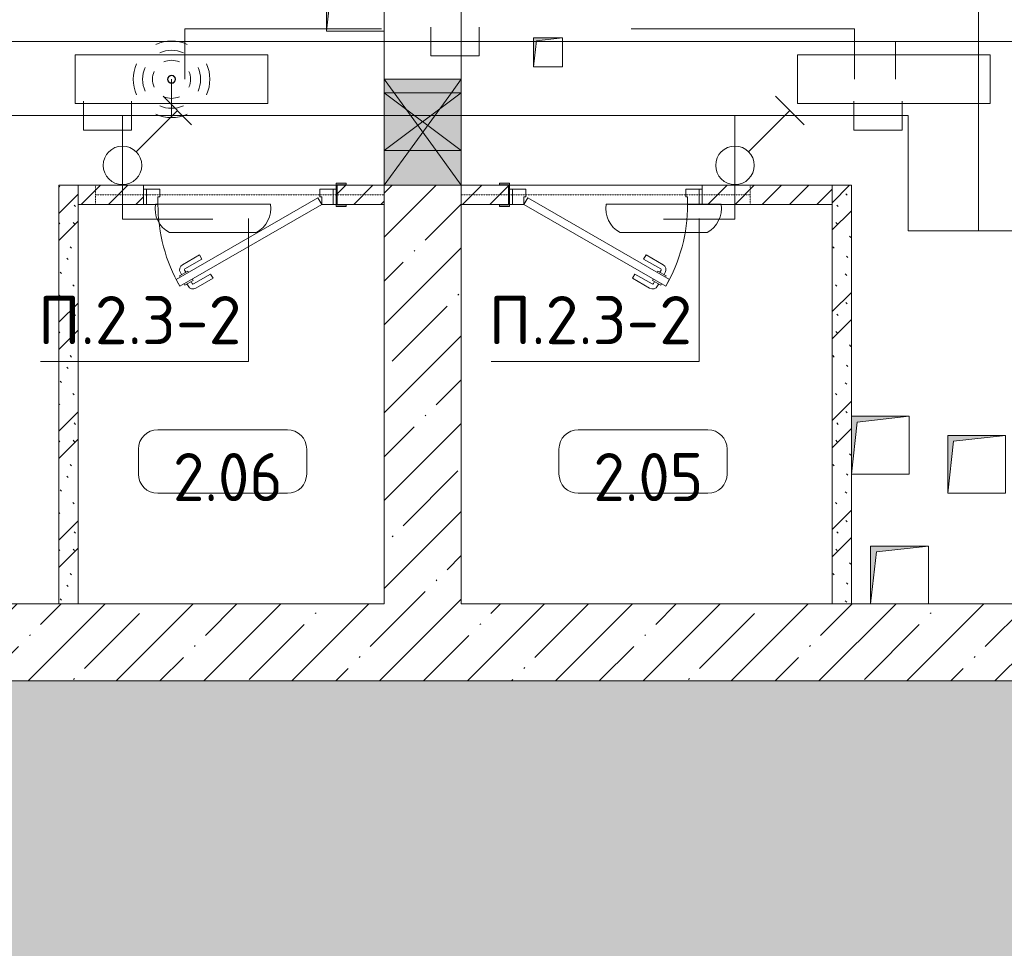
# Model space of a CAD drawing. Header units: millimetres. Extents: x -32229 to 170644, y -13689 to 125138.
# Tile 8 of 208: x -7408 to -2296, y 34587 to 39409. Entities that reach past the tile are written whole.
import ezdxf

# ---------------------------------------------------------------- set-up
doc = ezdxf.new("R2010")
doc.units = ezdxf.units.MM
doc.linetypes.add('3_ Штрих_ 1 х 1 мм', pattern=[2, 1, -1])
for name, color, linetype, lineweight in [('A-ANNO-NOTE', 7, 'Continuous', 18), ('A-AREA-IDEN', 7, 'Continuous', 9), ('A-DETL-THIN', 7, 'Continuous', 9), ('A-DOOR', 7, 'Continuous', 18), ('A-DOOR-FRAM', 7, 'Continuous', 9), ('A-DOOR-OPNG', 7, 'Continuous', 18), ('A-FLOR', 7, 'Continuous', 18), ('A-FLOR-PATT', 7, 'Continuous', 40), ('A-GLAZ', 7, 'Continuous', 18), ('A-WALL', 7, 'Continuous', 18), ('A-WALL-PATT', 7, 'Continuous', 40), ('G-ANNO-TEXT', 7, 'Continuous', 9), ('I-WALL', 7, 'Continuous', 18), ('M-EQPM', 7, 'Continuous', 18), ('S-BEAM', 7, 'Continuous', 18), ('S-COLS', 7, 'Continuous', 18)]:
    doc.layers.add(name, color=color, linetype=linetype, lineweight=lineweight)
doc.layers.add('A-DETL', color=7, linetype='Continuous', lineweight=9, true_color=0x00a600)
doc.styles.add('GOST Common_5', font='GOST_Common.ttf', dxfattribs={"height": 250})
doc.styles.add('ISOCPEUR', font='isocpeur.ttf', dxfattribs={"height": 250})
pattern_1 = [(45, (0, 0), (-228.0985, 228.0985), []), (45, (228.1, 0), (-228.0985, 228.0985), [403.225, -80.645, 6.706, -73.939])]
pattern_2 = [(135, (300.56, 377.28), (-565.6854, 6e-14), [10, -790]), (135, (349.8, 474.73), (-565.6854, 6e-14), [10, -790]), (135, (423.93, 473.06), (-565.6854, 6e-14), [10, -790]), (135, (229.92, 447.9), (-565.6854, 6e-14), [10, -790]), (135, (155.08, 447.9), (-565.6854, 6e-14), [10, -790]), (135, (114.9, 369.03), (-565.6854, 6e-14), [10, -790]), (135, (132.43, 285.8), (-565.6854, 6e-14), [10, -790]), (135, (214.66, 322), (-565.6854, 6e-14), [10, -790]), (135, (198.16, 261.88), (-565.6854, 6e-14), [10, -790]), (135, (45.2, 272.9), (-565.6854, 6e-14), [10, -790]), (135, (42.32, 336.16), (-565.6854, 6e-14), [10, -790]), (135, (92.26, 192.24), (-565.6854, 6e-14), [10, -790]), (135, (7.07, 149.2), (-565.6854, 6e-14), [10, -790]), (135, (80.6, 95.1), (-565.6854, 6e-14), [10, -790]), (135, (79.53, 36.94), (-565.6854, 6e-14), [10, -790]), (135, (153.87, 74.56), (-565.6854, 6e-14), [10, -790]), (135, (228.35, 124.8), (-565.6854, 6e-14), [10, -790]), (135, (279.75, 180.4), (-565.6854, 6e-14), [10, -790]), (135, (282.9, 31.63), (-565.6854, 6e-14), [10, -790]), (135, (377.38, 53.45), (-565.6854, 6e-14), [10, -790]), (135, (352.28, 102.7), (-565.6854, 6e-14), [10, -790]), (135, (354.05, 0), (-565.6854, 6e-14), [10, -790]), (135, (553.23, 16.45), (-565.6854, 6e-14), [10, -790]), (135, (542.38, 63.45), (-565.6854, 6e-14), [10, -790]), (135, (536.58, 239.3), (-565.6854, 6e-14), [10, -790]), (135, (475.85, 203.9), (-565.6854, 6e-14), [10, -790]), (135, (475.85, 316.54), (-565.6854, 6e-14), [10, -790]), (135, (520.8, 408.7), (-565.6854, 6e-14), [10, -790]), (135, (551.1, 470.8), (-565.6854, 6e-14), [10, -790]), (135, (235.25, 537.93), (-565.6854, 6e-14), [10, -790]), (135, (407.25, 547.65), (-565.6854, 6e-14), [10, -790]), (135, (94.5, 558.6), (-565.6854, 6e-14), [10, -790]), (135, (46.4, 532.3), (-565.6854, 6e-14), [10, -790]), (135, (85.56, 465.04), (-565.6854, 6e-14), [10, -790]), (135, (355.53, 181.14), (-565.6854, 6e-14), [10, -790]), (135, (362.23, 243.6), (-565.6854, 6e-14), [10, -790]), (135, (413.45, 344.1), (-565.6854, 6e-14), [10, -790]), (135, (286.3, 273.25), (-565.6854, 6e-14), [10, -790]), (135, (423.02, 263.72), (-565.6854, 6e-14), [10, -790]), (135, (162.94, 190.2), (-565.6854, 6e-14), [10, -790]), (135, (470.25, 120.93), (-565.6854, 6e-14), [10, -790]), (135, (484.48, 9.78), (-565.6854, 6e-14), [10, -790]), (45, (0, 212.13), (-565.6854, 0), []), (45, (212.13, 0), (-565.6854, 0), []), (45, (353.55, 0), (-565.6854, 0), []), (45, (0, 353.55), (-565.6854, 0), [])]
pattern_3 = [(45, (0, 0), (-70.71068, 70.71068), [])]

# ---------------------------------------------------------------- blocks, each defined once
blk = doc.blocks.new('КР-Проем - Настраиваемый-2814153--01 ЭО')
at = {"layer": 'A-DOOR-OPNG', "color": 253, "lineweight": 13, "true_color": 0xaaaaaa}
for p, q in [((-550, 200), (0, 200)), ((0, 200), (70, 200)), ((70, 200), (370, 200)), ((370, 200), (550, 200)), ((-550, -200), (-250, -200)), ((-250, -200), (0, -200)), ((0, -200), (70, -200)), ((70, -200), (370, -200)), ((370, -200), (550, -200))]:
    blk.add_line(p, q, dxfattribs=at)
blk = doc.blocks.new('АР_Дверь однопольная - 1000х2100h_850__Кладовая-6010511--01 ЭО')
at = {"layer": 'A-DOOR', "color": 253, "lineweight": 13, "true_color": 0xaaaaaa}
for p, q in [((311.1, 475), (-425, 50)), ((331.1, 440.4), (311.1, 475)), ((-405, 15.4), (331.1, 440.4)), ((-425, 50), (-405, 15.4))]:
    blk.add_line(p, q, dxfattribs=at)
at = {"layer": 'A-DOOR', "color": 253, "lineweight": 5, "true_color": 0xaaaaaa}
for p, q in [((138.9, 433.3), (227.7, 484.6)), ((151.4, 411.7), (240.2, 462.9)), ((285.5, 469.4), (242.2, 444.4)), ((253, 450.7), (247, 461.1)), ((274.6, 463.2), (268.6, 473.6)), ((289.5, 462.5), (285.5, 469.4)), ((151.4, 411.7), (138.9, 433.3)), ((242.2, 444.4), (246.2, 437.5)), ((313.5, 420.9), (270.2, 395.9)), ((302.6, 414.7), (308.7, 404.3)), ((309.5, 427.9), (313.5, 420.9)), ((196.4, 333.7), (285.2, 385)), ((208.9, 312.1), (297.7, 363.3)), ((270.2, 395.9), (266.2, 402.9)), ((281, 402.2), (287, 391.8)), ((196.4, 333.7), (208.9, 312.1))]:
    blk.add_line(p, q, dxfattribs=at)
for centre, radius, start, end in [((242.7, 458.6), 30, 30, 120), ((242.7, 458.6), 4.99, 30, 120), ((-425, 50), 850, 360, 30), ((282.7, 389.3), 4.99, 300, 30), ((282.7, 389.3), 30, 300, 30)]:
    blk.add_arc(centre, radius, start, end, dxfattribs=at)
at = {"layer": 'A-DOOR-FRAM', "color": 253, "lineweight": 13, "true_color": 0xaaaaaa}
for p, q in [((-485, 50), (-500, 50)), ((-425, 50), (-485, 50)), ((-485, 50), (-485, -30)), ((-425, 10), (-425, 50)), ((-415, 10), (-425, 10)), ((-415, -30), (-415, 10)), ((425, 10), (415, 10)), ((415, 10), (415, -30)), ((485, 50), (425, 50)), ((425, 50), (425, 10)), ((485, -30), (485, 50)), ((485, 50), (500, 50)), ((-485, -30), (-500, -30)), ((-485, -30), (-415, -30)), ((415, -30), (485, -30)), ((485, -30), (500, -30))]:
    blk.add_line(p, q, dxfattribs=at)
blk = doc.blocks.new('АР_Дверь однопольная - 1000х2100h_850__Кладовая-6010685--01 ЭО')
at = {"layer": 'A-DOOR', "color": 253, "lineweight": 13, "true_color": 0xaaaaaa}
for p, q in [((-311.1, 475), (-331.1, 440.4)), ((425, 50), (-311.1, 475)), ((-331.1, 440.4), (405, 15.4)), ((405, 15.4), (425, 50))]:
    blk.add_line(p, q, dxfattribs=at)
at = {"layer": 'A-DOOR', "color": 253, "lineweight": 5, "true_color": 0xaaaaaa}
for p, q in [((-289.5, 462.5), (-285.5, 469.4)), ((-285.5, 469.4), (-242.2, 444.4)), ((-274.6, 463.2), (-268.6, 473.6)), ((-253, 450.7), (-247, 461.1)), ((-151.4, 411.7), (-240.2, 462.9)), ((-138.9, 433.3), (-227.7, 484.6)), ((-309.5, 427.9), (-313.5, 420.9)), ((-313.5, 420.9), (-270.2, 395.9)), ((-302.6, 414.7), (-308.7, 404.3)), ((-242.2, 444.4), (-246.2, 437.5)), ((-151.4, 411.7), (-138.9, 433.3)), ((-208.9, 312.1), (-297.7, 363.3)), ((-281, 402.2), (-287, 391.8)), ((-196.4, 333.7), (-285.2, 385)), ((-270.2, 395.9), (-266.2, 402.9)), ((-196.4, 333.7), (-208.9, 312.1))]:
    blk.add_line(p, q, dxfattribs=at)
for centre, radius, start, end in [((425, 50), 850, 150, 180), ((-242.7, 458.6), 30, 60, 150), ((-242.7, 458.6), 4.99, 60, 150), ((-282.7, 389.3), 30, 150, 240), ((-282.7, 389.3), 4.99, 150, 240)]:
    blk.add_arc(centre, radius, start, end, dxfattribs=at)
at = {"layer": 'A-DOOR-FRAM', "color": 253, "lineweight": 13, "true_color": 0xaaaaaa}
for p, q in [((-485, 50), (-500, 50)), ((-425, 50), (-485, 50)), ((-485, 50), (-485, -30)), ((-425, 10), (-425, 50)), ((-415, 10), (-425, 10)), ((-415, -30), (-415, 10)), ((425, 10), (415, 10)), ((415, 10), (415, -30)), ((485, 50), (425, 50)), ((425, 50), (425, 10)), ((485, -30), (485, 50)), ((485, 50), (500, 50)), ((-485, -30), (-500, -30)), ((-485, -30), (-415, -30)), ((415, -30), (485, -30)), ((485, -30), (500, -30))]:
    blk.add_line(p, q, dxfattribs=at)
blk = doc.blocks.new('АР_Отверстие прямоугольное - АПТ-4515438--01 ЭО')
at = {"layer": 'A-GLAZ', "lineweight": 13, "true_color": 0xf0f0f0}
blk.add_hatch(color=7, dxfattribs=at).paths.add_polyline_path([(275, 200), (-25, 200), (-25, -200), (275, -200), (275, -192)])
at = {"layer": 'A-GLAZ', "color": 253, "lineweight": 5, "true_color": 0xaaaaaa}
for p, q in [((275, 200), (-25, -200)), ((-25, 200), (275, -200))]:
    blk.add_line(p, q, dxfattribs=at)
at = {"layer": 'A-GLAZ', "color": 253, "lineweight": 13, "true_color": 0xaaaaaa}
for p, q in [((275, 200), (-25, 200)), ((-25, 200), (-25, -200)), ((-25, 200), (-25, -200)), ((275, -200), (275, 200)), ((275, 200), (275, -200)), ((-25, -200), (275, -200))]:
    blk.add_line(p, q, dxfattribs=at)
blk = doc.blocks.new('АР_Отверстие прямоугольное - АПТ-4515598--01 ЭО')
at = {"layer": 'A-GLAZ', "lineweight": 13, "true_color": 0xf0f0f0}
blk.add_hatch(color=7, dxfattribs=at).paths.add_polyline_path([(400, -192), (400, 200), (-150, 200), (-150, -200), (400, -200)])
at = {"layer": 'A-GLAZ', "color": 253, "lineweight": 5, "true_color": 0xaaaaaa}
for p, q in [((-150, 200), (-80, 149.1)), ((400, 200), (220, 69.1)), ((-80, 149.1), (220, -69.1)), ((220, 69.1), (-80, -149.1)), ((220, -69.1), (400, -200)), ((-80, -149.1), (-150, -200))]:
    blk.add_line(p, q, dxfattribs=at)
at = {"layer": 'A-GLAZ', "color": 253, "lineweight": 13, "true_color": 0xaaaaaa}
for p, q in [((-80, 200), (-150, 200)), ((-150, 200), (-150, -200)), ((-150, 200), (-150, -200)), ((220, 200), (-80, 200)), ((400, 200), (220, 200)), ((400, -200), (400, 200)), ((400, 200), (400, -200)), ((-150, -200), (-80, -200)), ((-80, -200), (220, -200)), ((220, -200), (400, -200))]:
    blk.add_line(p, q, dxfattribs=at)
blk = doc.blocks.new('АР_Перемычка - 100_Уx1_75x5__Оп_250-250_125x80x5__-6371143--01 ЭО')
at = {"layer": 'S-BEAM', "color": 9, "linetype": '3_ Штрих_ 1 х 1 мм', "lineweight": 15, "true_color": 0xc4c4c4}
for p, q in [((-750, 50), (-750, -50)), ((750, 50), (750, -50)), ((-750, 0), (750, 0))]:
    blk.add_line(p, q, dxfattribs=at)
blk = doc.blocks.new('АР_Перемычка - 100_Уx1_75x5__Оп_250_125x80x5_-250_-6370392--01 ЭО')
at = {"layer": 'S-BEAM', "color": 9, "linetype": '3_ Штрих_ 1 х 1 мм', "lineweight": 15, "true_color": 0xc4c4c4}
for p, q in [((-750, 50), (-750, -50)), ((750, 50), (750, -50)), ((-750, 0), (750, 0))]:
    blk.add_line(p, q, dxfattribs=at)
blk = doc.blocks.new('АР_Канал вертикальный прямоугольный - ВК-6260073--01 ЭО')
at = {"layer": 'M-EQPM', "lineweight": 13, "true_color": 0xe2e2e2}
blk.add_hatch(color=254, dxfattribs=at).paths.add_polyline_path([(-150, -150), (-120, 120), (150, 150), (-150, 150)])
at = {"layer": 'M-EQPM', "color": 253, "lineweight": 13, "true_color": 0xaaaaaa}
for p, q in [((150, 150), (-150, 150)), ((-150, 150), (-150, -150)), ((150, 150), (-150, 150)), ((-150, 150), (-150, -150)), ((-150, -150), (-150, 150)), ((-150, 150), (150, 150)), ((-150, -150), (-120, 120)), ((-150, -150), (-120, 120)), ((-120, 120), (150, 150)), ((-120, 120), (150, 150)), ((150, -150), (150, 150)), ((150, 150), (150, -150)), ((-150, -150), (150, -150)), ((150, -150), (-150, -150))]:
    blk.add_line(p, q, dxfattribs=at)
blk = doc.blocks.new('АР_Канал вертикальный прямоугольный - ВК-6260052--01 ЭО')
at = {"layer": 'M-EQPM', "lineweight": 13, "true_color": 0xe2e2e2}
blk.add_hatch(color=254, dxfattribs=at).paths.add_polyline_path([(-75, -75), (-60, 60), (75, 75), (-75, 75)])
at = {"layer": 'M-EQPM', "color": 253, "lineweight": 13, "true_color": 0xaaaaaa}
for p, q in [((75, 75), (-75, 75)), ((-75, 75), (-75, -75)), ((75, 75), (-75, 75)), ((-75, 75), (-75, -75)), ((-75, -75), (-75, 75)), ((-75, 75), (75, 75)), ((-75, -75), (-60, 60)), ((-75, -75), (-60, 60)), ((-60, 60), (75, 75)), ((-60, 60), (75, 75)), ((75, -75), (75, 75)), ((75, 75), (75, -75)), ((-75, -75), (75, -75)), ((75, -75), (-75, -75))]:
    blk.add_line(p, q, dxfattribs=at)
blk = doc.blocks.new('АР_Фахверк_ _Швеллер полки параллельные_ - 12П-5791211--01 ЭО')
at = {"layer": 'S-COLS', "lineweight": 15, "true_color": 0xaaaaaa}
blk.add_hatch(color=253, dxfattribs=at).paths.add_polyline_path([(35.4, -60), (35.4, -52.2), (-11.8, -52.2), (-11.8, 52.2), (35.4, 52.2), (35.4, 60), (-16.6, 60), (-16.6, -60)])
at = {"layer": 'S-COLS', "color": 253, "lineweight": 15, "true_color": 0xaaaaaa}
for p, q in [((35.4, 60), (-16.6, 60)), ((-16.6, 60), (-16.6, -60)), ((-11.8, -52.2), (-11.8, 52.2)), ((-11.8, 52.2), (35.4, 52.2)), ((35.4, 52.2), (35.4, 60)), ((-16.6, -60), (35.4, -60)), ((35.4, -52.2), (-11.8, -52.2)), ((35.4, -60), (35.4, -52.2))]:
    blk.add_line(p, q, dxfattribs=at)
blk = doc.blocks.new('Наметкина 10_РД_АР_П_rvt-1--01 ЭО')
at = {"layer": 'A-FLOR-PATT', "lineweight": 5, "true_color": 0xaaaaaa}
h = blk.add_hatch(dxfattribs=at)
h.set_pattern_fill('FP_1', color=253, style=0, pattern_type=2)
h.set_pattern_definition(pattern_1)
h.paths.add_polyline_path([(-15864.7, 28050), (16035.3, 28050), (16035.3, 35975), (-15864.7, 35975)])
at = {"layer": 'A-WALL-PATT', "lineweight": 5, "true_color": 0xaaaaaa}
h = blk.add_hatch(dxfattribs=at)
h.set_pattern_fill('FP_6', color=253, style=0, pattern_type=2)
h.set_pattern_definition(pattern_2)
h.paths.add_polyline_path([(-7104.7, 36375), (-7104.7, 38550), (-7204.7, 38550), (-7204.7, 36375)])
h = blk.add_hatch(dxfattribs=at)
h.set_pattern_fill('FP_8', color=253, style=0, pattern_type=2)
h.set_pattern_definition(pattern_3)
h.paths.add_polyline_path([(-5758.6, 38450), (-5514.7, 38450), (-5514.7, 38550), (-5760, 38548.1), (-5760, 38450)])
h.paths.add_polyline_path([(-6764.7, 38450), (-6764.7, 38550), (-7104.7, 38550), (-7104.7, 38450)])
h = blk.add_hatch(dxfattribs=at)
h.set_pattern_fill('FP_1', color=253, style=0, pattern_type=2)
h.set_pattern_definition(pattern_1)
h.paths.add_polyline_path([(-5514.7, 36375), (-5114.7, 36375), (-5114.7, 38550), (-5514.7, 38550), (-5514.7, 37393.4)])
h = blk.add_hatch(dxfattribs=at)
h.set_pattern_fill('FP_8', color=253, style=0, pattern_type=2)
h.set_pattern_definition(pattern_3)
h.paths.add_polyline_path([(-4932.4, 38450), (-4869.5, 38450), (-4870.9, 38550), (-5114.7, 38550), (-5114.7, 38450)])
h.paths.add_polyline_path([(-3500.5, 38450), (-3189.7, 38450), (-3189.7, 38550), (-3864.7, 38550), (-3864.7, 38450)])
h = blk.add_hatch(dxfattribs=at)
h.set_pattern_fill('FP_6', color=253, style=0, pattern_type=2)
h.set_pattern_definition(pattern_2)
h.paths.add_polyline_path([(-3089.7, 36375), (-3089.7, 38550), (-3189.7, 38550), (-3189.7, 36375)])
h = blk.add_hatch(dxfattribs=at)
h.set_pattern_fill('FP_1', color=253, style=0, pattern_type=2)
h.set_pattern_definition(pattern_1)
h.paths.add_polyline_path([(5035.3, 35975), (5035.3, 36375), (-13164.7, 36375), (-13164.7, 35975), (4524.4, 35975)])
at = {"layer": 'A-FLOR', "color": 253, "lineweight": 13, "true_color": 0xaaaaaa}
for p, q in [((-7204.7, 38550), (-6764.7, 38550)), ((-5764.8, 38550), (-6764.7, 38550)), ((-6764.7, 38550), (-5764.8, 38550)), ((-5760.1, 38550), (-5514.7, 38550)), ((-5114.7, 38550), (-4869.5, 38550)), ((-3864.7, 38550), (-4864.7, 38550)), ((-4864.7, 38550), (-3864.7, 38550)), ((-3864.7, 38550), (-3500.5, 38550))]:
    blk.add_line(p, q, dxfattribs=at)
at = {"layer": 'A-FLOR', "color": 253, "lineweight": 15, "true_color": 0xaaaaaa}
blk.add_line((16035.3, 35975), (-15864.7, 35975), dxfattribs=at)
at = {"layer": 'A-WALL', "color": 253, "lineweight": 13, "true_color": 0xaaaaaa}
for p, q in [((-5514.7, 38550), (-5514.7, 36375)), ((-5114.7, 38550), (-5514.7, 38550)), ((-5114.7, 36375), (-5114.7, 38550)), ((-7204.7, 36375), (-7514.7, 36375)), ((-5514.7, 36375), (-7104.7, 36375)), ((-2989.7, 36375), (-5114.7, 36375)), ((-739.7, 36375), (-2689.7, 36375)), ((-13164.7, 35975), (5035.3, 35975))]:
    blk.add_line(p, q, dxfattribs=at)
at = {"layer": 'A-WALL', "color": 253, "lineweight": 15, "true_color": 0xaaaaaa}
blk.add_line((-7204.7, 36375), (-7104.7, 36375), dxfattribs=at)
at = {"layer": 'I-WALL', "color": 253, "lineweight": 13, "true_color": 0xaaaaaa}
for p, q in [((-7204.7, 38550), (-7204.7, 36375)), ((-7104.7, 38550), (-7204.7, 38550)), ((-7104.7, 36375), (-7104.7, 38550)), ((-6764.7, 38550), (-7104.7, 38550)), ((-7104.7, 38550), (-7104.7, 38450)), ((-6764.7, 38450), (-6764.7, 38550)), ((-5514.7, 38550), (-5760.1, 38550)), ((-5514.7, 38450), (-5514.7, 38550)), ((-4869.5, 38550), (-5114.7, 38550)), ((-5114.7, 38550), (-5114.7, 38450)), ((-3189.7, 38550), (-3864.7, 38550)), ((-3864.7, 38550), (-3864.7, 38450)), ((-3189.7, 38450), (-3189.7, 38550)), ((-3189.7, 38550), (-3189.7, 36375)), ((-3089.7, 38550), (-3189.7, 38550)), ((-3089.7, 37350), (-3089.7, 38550)), ((-7104.7, 38450), (-6764.7, 38450)), ((-5760, 38450), (-5514.7, 38450)), ((-5114.7, 38450), (-4869.5, 38450)), ((-3864.7, 38450), (-3189.7, 38450)), ((-3089.7, 36375), (-3089.7, 37050)), ((-3189.7, 36375), (-3089.7, 36375))]:
    blk.add_line(p, q, dxfattribs=at)
at = {"layer": 'A-DOOR', "color": 253, "lineweight": 13, "true_color": 0xaaaaaa}
for name, p, rotation in [('КР-Проем - Настраиваемый-2814153--01 ЭО', (-5314.7, 39100), 269.9999999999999), ('АР_Дверь однопольная - 1000х2100h_850__Кладовая-6010511--01 ЭО', (-6264.7, 38500), 180), ('АР_Дверь однопольная - 1000х2100h_850__Кладовая-6010685--01 ЭО', (-4364.7, 38500), 180)]:
    blk.add_blockref(name, p, dxfattribs=dict(at, rotation=rotation))
at = {"layer": 'A-GLAZ', "color": 253, "lineweight": 13, "true_color": 0xaaaaaa, "rotation": 269.9999999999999}
for name, p in [('АР_Отверстие прямоугольное - АПТ-4515598--01 ЭО', (-5314.7, 38950)), ('АР_Отверстие прямоугольное - АПТ-4515438--01 ЭО', (-5314.7, 39005))]:
    blk.add_blockref(name, p, dxfattribs=at)
at = {"layer": 'M-EQPM', "color": 253, "lineweight": 13, "true_color": 0xaaaaaa}
for name, p in [('АР_Канал вертикальный прямоугольный - ВК-6260073--01 ЭО', (-5664.7, 39500)), ('АР_Канал вертикальный прямоугольный - ВК-6260052--01 ЭО', (-4664.7, 39240)), ('АР_Канал вертикальный прямоугольный - ВК-6260073--01 ЭО', (-2939.7, 37200)), ('АР_Канал вертикальный прямоугольный - ВК-6260073--01 ЭО', (-2439.7, 37100)), ('АР_Канал вертикальный прямоугольный - ВК-6260073--01 ЭО', (-2839.7, 36525))]:
    blk.add_blockref(name, p, dxfattribs=at)
at = {"layer": 'S-BEAM', "color": 253, "lineweight": 13, "true_color": 0xaaaaaa, "rotation": 180}
for name, p in [('АР_Перемычка - 100_Уx1_75x5__Оп_250-250_125x80x5__-6371143--01 ЭО', (-6264.7, 38500)), ('АР_Перемычка - 100_Уx1_75x5__Оп_250_125x80x5_-250_-6370392--01 ЭО', (-4364.7, 38500))]:
    blk.add_blockref(name, p, dxfattribs=at)
at = {"layer": 'S-COLS', "color": 253, "lineweight": 13, "true_color": 0xaaaaaa}
blk.add_blockref('АР_Фахверк_ _Швеллер полки параллельные_ - 12П-5791211--01 ЭО', (-5748.2, 38500), dxfattribs=at)
at = {"layer": 'S-COLS', "color": 253, "lineweight": 13, "true_color": 0xaaaaaa, "rotation": 180}
blk.add_blockref('АР_Фахверк_ _Швеллер полки параллельные_ - 12П-5791211--01 ЭО', (-4881.3, 38500), dxfattribs=at)
blk = doc.blocks.new('Марка помещения 2 - Марка помещения 2-1605974--01 ЭО')
at = {"layer": 'A-AREA-IDEN', "color": 253, "true_color": 0xaaaaaa}
for p, q in [((-1.797, 0.841), (1.569, 0.841)), ((-2.297, -0.309), (-2.297, 0.341)), ((2.069, 0.341), (2.069, -0.309)), ((1.569, -0.809), (-1.797, -0.809))]:
    blk.add_line(p, q, dxfattribs=at)
for centre, start, end in [((-1.797, 0.341), 90, 180), ((1.569, 0.341), 0, 90), ((-1.797, -0.309), 180, 270), ((1.569, -0.309), 270, 360)]:
    blk.add_arc(centre, 0.5, start, end, dxfattribs=at)

msp = doc.modelspace()

# ---------------------------------------------------------------- linework, layer by layer
at = {"layer": 'A-ANNO-NOTE', "color": 5, "lineweight": 9, "true_color": 0x0000ff}
for p, q in [((-7118.9, 39226.3), (-6118.9, 39226.3)), ((-7118.9, 38973.6), (-7118.9, 39226.3)), ((-6118.9, 39226.3), (-6118.9, 38973.6)), ((-6663.1, 39011.7), (-6514.9, 38863.5)), ((-3483.4, 39011.7), (-3335.2, 38863.5)), ((-6118.9, 38973.6), (-7118.9, 38973.6)), ((-6803.1, 38723.5), (-6589, 38937.6)), ((-3623.4, 38723.5), (-3409.3, 38937.6)), ((-6703.3, 38450.9), (-6106.1, 38450.9)), ((-4363.3, 38450.9), (-3766.1, 38450.9)), ((-6178.8, 38303.5), (-6630.6, 38303.5)), ((-3838.8, 38303.5), (-4290.6, 38303.5))]:
    msp.add_line(p, q, dxfattribs=at)
at = {"layer": 'A-ANNO-NOTE', "color": 1, "lineweight": 9, "true_color": 0xff0000}
for p, q in [((-3369.7, 39226.3), (-2369.7, 39226.3)), ((-3369.7, 38973.6), (-3369.7, 39226.3)), ((-2369.7, 39226.3), (-2369.7, 38973.6)), ((-2369.7, 38973.6), (-3369.7, 38973.6))]:
    msp.add_line(p, q, dxfattribs=at)
at = {"layer": 'A-ANNO-NOTE', "color": 5, "lineweight": 9, "true_color": 0x0000ff}
for centre, radius in [((-6619.8, 39099.8), 20), ((-6618.9, 39100.7), 20), ((-6618.9, 39098.9), 20), ((-6618, 39099.8), 20), ((-6873.8, 38652.8), 100), ((-3694.1, 38652.8), 100)]:
    msp.add_circle(centre, radius, dxfattribs=at)
for centre, radius, start, end in [((-6618.9, 39098.9), 199.6, 66, 114), ((-6618.9, 39098.9), 151.5, 66, 114), ((-6618, 39099.8), 199.6, 156, 204), ((-6618, 39099.8), 151.5, 156, 204), ((-6618.9, 39098.9), 99.8, 66, 114), ((-6619.8, 39099.8), 151.5, 336, 24), ((-6619.8, 39099.8), 199.6, 336, 24), ((-6618, 39099.8), 99.8, 156, 204), ((-6619.8, 39099.8), 99.8, 336, 24), ((-6618.9, 39100.7), 99.8, 246, 294), ((-6618.9, 39100.7), 151.5, 246, 294), ((-6618.9, 39100.7), 199.6, 246, 294), ((-6562.3, 38428.8), 142.7, 171.0901, 241.4209), ((-6247.1, 38428.8), 142.7, 298.5791, 8.9099), ((-4222.3, 38428.8), 142.7, 171.0901, 241.4209), ((-3907.1, 38428.8), 142.7, 298.5791, 8.9099)]:
    msp.add_arc(centre, radius, start, end, dxfattribs=at)
at = {"layer": 'A-DETL', "color": 5, "true_color": 0x0000ff}
for p, q in [((-2428.8, 41028.3), (-2428.8, 38312.5)), ((-6618.9, 39100), (-6618.9, 38911.2)), ((-7076.5, 38986.2), (-7076.5, 38836.2)), ((-6826.5, 38836.2), (-6826.5, 38986.2)), ((-3076.5, 38986.2), (-3076.5, 38836.2)), ((-2826.5, 38836.2), (-2826.5, 38986.2)), ((-2794.7, 38911.2), (-15317.2, 38911.2)), ((-6874.1, 38372.6), (-6874.1, 38911.2)), ((-3694.1, 38372.6), (-3694.1, 38911.2)), ((-2794.7, 38312.5), (-2794.7, 38911.2)), ((-7076.5, 38836.2), (-6826.5, 38836.2)), ((-3076.5, 38836.2), (-2826.5, 38836.2)), ((-6404.7, 38372.6), (-6874.1, 38372.6)), ((-4064.7, 38372.6), (-3694.1, 38372.6)), ((2925.3, 38312.5), (-2794.7, 38312.5))]:
    msp.add_line(p, q, dxfattribs=at)
at = {"layer": 'A-DETL', "color": 1, "true_color": 0xff0000}
for p, q in [((-5272.8, 39371.2), (-5272.8, 39221.2)), ((-5022.8, 39221.2), (-5022.8, 39371.2)), ((-14877.2, 39296.2), (-2257.4, 39296.2)), ((-2860.5, 39100), (-2860.5, 39296.2)), ((-5272.8, 39221.2), (-5022.8, 39221.2))]:
    msp.add_line(p, q, dxfattribs=at)
at = {"layer": 'A-DETL-THIN'}
for p, q in [((-5529.4, 39362.5), (-6549.4, 39362.5)), ((-6549.4, 39362.5), (-6549.4, 39100)), ((-3072.8, 39361.7), (-4232.8, 39361.7)), ((-3072.8, 39361.7), (-3072.8, 39100)), ((-6220.3, 37633.9), (-6220.3, 38377.1)), ((-3880.3, 37633.9), (-3880.3, 38377.1)), ((-7300.3, 37633.9), (-6220.3, 37633.9)), ((-4960.3, 37633.9), (-3880.3, 37633.9))]:
    msp.add_line(p, q, dxfattribs=at)

# ---------------------------------------------------------------- block references
at = {"lineweight": 5}
msp.add_blockref('Наметкина 10_РД_АР_П_rvt-1--01 ЭО', (0, 0), dxfattribs=at)
at = {"layer": 'A-AREA-IDEN', "color": 253, "true_color": 0xaaaaaa, "xscale": 199.9999999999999, "yscale": 199.9999999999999, "zscale": 199.9999999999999}
for p in [(-6331.4, 37111.5), (-4148.4, 37111.5)]:
    msp.add_blockref('Марка помещения 2 - Марка помещения 2-1605974--01 ЭО', p, dxfattribs=at)

# ---------------------------------------------------------------- texts
at = {"layer": 'A-AREA-IDEN', "color": 253, "true_color": 0xaaaaaa, "char_height": 250, "width": 648, "attachment_point": 5, "line_spacing_factor": 1.022766, "style": 'GOST Common_5'}
for s, insert in [('\\pt100,200,300,400,500,600,700,800,900,1000,1100,1200,1300,1400,1500,1600,1700,1800,1900,2000,2100,2200,2300,2400,2500,2600,2700,2800,2900,3000,3100,3200;2.06', (-6326.9, 37034)), ('\\pt100,200,300,400,500,600,700,800,900,1000,1100,1200,1300,1400,1500,1600,1700,1800,1900,2000,2100,2200,2300,2400,2500,2600,2700,2800,2900,3000,3100,3200;2.05', (-4143.8, 37034))]:
    msp.add_mtext(s, dxfattribs=dict(at, insert=insert))
at = {"layer": 'G-ANNO-TEXT', "char_height": 250, "width": 1068.58, "attachment_point": 1, "line_spacing_factor": 1.139951, "style": 'ISOCPEUR'}
for insert in [(-7312.7, 37974.2), (-4972.7, 37974.2)]:
    msp.add_mtext('\\pt600,1200,1800,2400,3000,3600,4200,4800,5400,6000,6600,7200,7800,8400,9000,9600,10200,10800,11400,12000,12600,13200,13800,14400,15000,15600,16200,16800,17400,18000,18600,19200;П.2.3-2', dxfattribs=dict(at, insert=insert))

doc.saveas('drawing.dxf')
